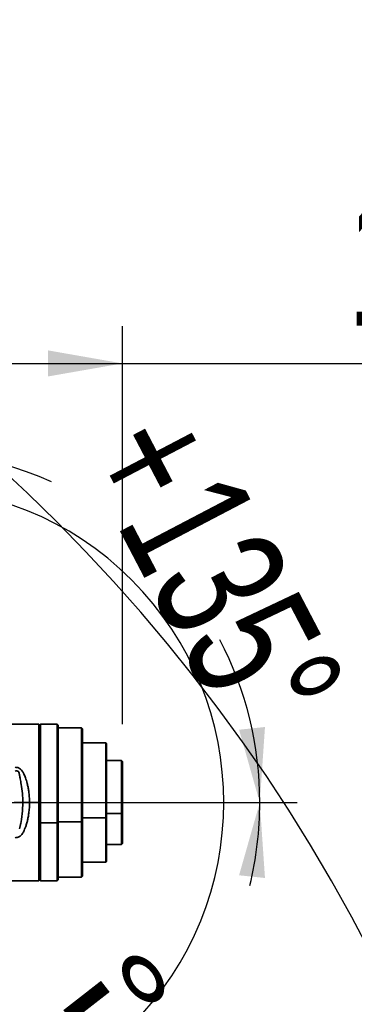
# Model space of a CAD drawing. Header units: millimetres. Extents: x 0 to 297, y 0 to 210.
# Tile 23 of 61: x 120 to 129, y 140 to 166. Entities that reach past the tile are written whole.
import ezdxf

# ---------------------------------------------------------------- set-up
doc = ezdxf.new("R2010")
doc.units = ezdxf.units.MM
doc.layers.add('尺寸线', color=6, linetype='Continuous')
doc.styles.add('SLDTEXTSTYLE1', font='TXT', dxfattribs={"width": 0.7})
doc.dimstyles.new('SLDDIMSTYLE1', dxfattribs={"dimtxt": 3.5, "dimasz": 2, "dimexe": 0, "dimexo": 0.0625, "dimgap": 0.875, "dimtad": 0, "dimdec": 4, "dimlfac": 20, "dimzin": 12, "dimdsep": 46, "dimtxsty": 'SLDTEXTSTYLE1', "dimsah": 1, "dimcen": 0.09, "dimadec": 3, "dimazin": 3, "dimtfac": 1, "dimtdec": 3, "dimtofl": 0, "dimtmove": 0, "dimatfit": 3, "dimfxl": 1, "dimfrac": 2, "dimtolj": 1, "dimtzin": 12, "dimarcsym": 0})
doc.dimstyles.new('SLDDIMSTYLE3', dxfattribs={"dimtxt": 3.5, "dimasz": 2, "dimexe": 0, "dimexo": 0.0625, "dimgap": 0.875, "dimtad": 1, "dimlfac": 20, "dimrnd": 1e-09, "dimzin": 4, "dimdsep": 46, "dimtxsty": 'SLDTEXTSTYLE1', "dimsah": 1, "dimcen": 0.09, "dimadec": 0, "dimazin": 1, "dimtfac": 1, "dimtofl": 0, "dimtmove": 0, "dimatfit": 3, "dimfxl": 1, "dimfrac": 2, "dimtolj": 1, "dimtzin": 12, "dimarcsym": 0})

# ---------------------------------------------------------------- blocks, each defined once
blk = doc.blocks.new('_D_1')
at = {"layer": '尺寸线', "transparency": 16777216}
blk.add_line((117.966, 145.036), (127.378, 145.036), dxfattribs=at)
for start, end in [(66.0333, 135), (360, 27.6247)]:
    blk.add_arc((116.966, 145.036), 9.412, start, end, dxfattribs=at)
for points in [[(110.31, 151.691), (112.085, 152.678), (111.644, 153.222)], [(126.378, 145.036), (126.517, 147.061), (125.821, 146.988)]]:
    blk.add_solid(points, dxfattribs=at)
at = {"layer": '尺寸线', "transparency": 16777216, "char_height": 3.5, "attachment_point": 1, "rotation": 297.6247, "style": 'SLDTEXTSTYLE1'}
for s, insert in [('+', (124.665, 155.961)), ('135°', (125.609, 154.157))]:
    blk.add_mtext(s, dxfattribs=dict(at, insert=insert))
blk = doc.blocks.new('_D_2')
at = {"layer": '尺寸线', "transparency": 16777216}
blk.add_line((120.916, 145.036), (127.378, 145.036), dxfattribs=at)
for start, end in [(346.3121, 0), (225, 269.4949)]:
    blk.add_arc((116.966, 145.036), 9.412, start, end, dxfattribs=at)
for points in [[(126.378, 145.036), (125.821, 143.083), (126.517, 143.01)], [(110.31, 138.38), (111.644, 136.849), (112.085, 137.393)]]:
    blk.add_solid(points, dxfattribs=at)
at = {"layer": '尺寸线', "transparency": 16777216, "char_height": 3.5, "attachment_point": 1, "rotation": 37.9035, "style": 'SLDTEXTSTYLE1'}
for s, insert in [('135°', (118.013, 137.059)), ('-', (116.406, 135.808))]:
    blk.add_mtext(s, dxfattribs=dict(at, insert=insert))
blk = doc.blocks.new('_D_13')
at = {"layer": '尺寸线', "transparency": 16777216}
for p, q in [((116.966, 146.036), (116.966, 157.815)), ((122.691, 147.136), (122.691, 157.815)), ((116.966, 156.815), (122.691, 156.815)), ((122.691, 156.815), (140.948, 156.815))]:
    blk.add_line(p, q, dxfattribs=at)
for points in [[(116.966, 156.815), (118.966, 156.465), (118.966, 157.165)], [(122.691, 156.815), (120.691, 157.165), (120.691, 156.465)]]:
    blk.add_solid(points, dxfattribs=at)
at = {"layer": '尺寸线', "transparency": 16777216, "insert": (128.727, 161.327), "char_height": 3.5, "attachment_point": 1, "style": 'SLDTEXTSTYLE1'}
blk.add_mtext('114.50', dxfattribs=at)

msp = doc.modelspace()

# ---------------------------------------------------------------- linework, layer by layer
at = {"color": 7, "linetype": 'Continuous', "lineweight": 35}
for p, q in [((120.4409217, 147.1356195), (118.9657305, 147.1356195)), ((120.4409217, 147.1356195), (120.4409217, 145.0356195)), ((120.4659217, 147.1106195), (120.4409217, 147.1356195)), ((120.4909217, 147.1356195), (120.4659217, 147.1106195)), ((120.9409217, 147.1356195), (120.4909217, 147.1356195)), ((120.4909217, 147.0640637), (120.4909217, 147.1356195)), ((120.9659217, 147.1106195), (120.9409217, 147.1356195)), ((120.9409217, 147.0640637), (120.9409217, 147.1356195)), ((120.4659217, 147.0399156), (120.4659217, 147.1106195)), ((120.4659217, 147.1106195), (120.4659217, 145.0356195)), ((120.4659217, 147.0399156), (120.4909217, 147.0640637)), ((120.4659217, 144.4985699), (120.4659217, 147.0399156)), ((120.4909217, 144.4920995), (120.4909217, 147.0640637)), ((120.9409217, 144.4920995), (120.9409217, 147.0640637)), ((120.9659217, 147.0399156), (120.9409217, 147.0640637)), ((120.9659217, 147.0399156), (120.9659217, 147.1106195)), ((120.9659217, 144.4985699), (120.9659217, 147.0399156)), ((121.5909217, 147.0356195), (120.9659217, 147.0356195)), ((121.6159217, 147.0106195), (121.5909217, 147.0356195)), ((121.5909217, 146.9674711), (121.5909217, 147.0356195)), ((121.5909217, 144.5179814), (121.5909217, 146.9674711)), ((121.6159217, 146.943323), (121.5909217, 146.9674711)), ((121.6159217, 146.943323), (121.6159217, 147.0106195)), ((121.6159217, 144.5244519), (121.6159217, 146.943323)), ((122.2409217, 146.6356195), (121.6159217, 146.6356195)), ((122.2659217, 146.6106195), (122.2409217, 146.6356195)), ((122.2409217, 146.5811008), (122.2409217, 146.6356195)), ((122.2659217, 146.5569526), (122.2659217, 146.6106195)), ((122.2409217, 144.621509), (122.2409217, 146.5811008)), ((122.2659217, 146.5569526), (122.2409217, 146.5811008)), ((122.2659217, 144.6279795), (122.2659217, 146.5569526)), ((122.6659217, 146.1606195), (122.2659217, 146.1606195)), ((122.6909217, 146.1356195), (122.6659217, 146.1606195)), ((122.6659217, 146.122286), (122.6659217, 146.1606195)), ((122.6659217, 144.744448), (122.6659217, 146.122286)), ((122.6909217, 146.0981379), (122.6659217, 146.122286)), ((122.6909217, 146.0981379), (122.6909217, 146.1356195)), ((122.6909217, 144.7509185), (122.6909217, 146.0981379)), ((120.018685, 145.0356194), (119.7830789, 145.0356194)), ((120.1953895, 145.0356198), (120.018685, 145.0356208)), ((120.4409217, 145.0356195), (120.1953895, 145.0356197)), ((120.4409217, 145.0356195), (120.4409217, 142.9356195)), ((120.4659217, 145.0356195), (120.4409217, 145.0356195)), ((120.4659217, 145.0356195), (120.4659217, 142.9606195)), ((120.4659217, 144.4985699), (120.4909217, 144.4920995)), ((120.4659217, 142.9606195), (120.4659217, 144.4985699)), ((120.9409217, 144.4920995), (120.4909217, 144.4920995)), ((120.4909217, 142.9356195), (120.4909217, 144.4920995)), ((120.9409217, 144.4920995), (120.9659217, 144.4985699)), ((120.9409217, 142.9356195), (120.9409217, 144.4920995)), ((121.5909217, 144.5179814), (120.9659217, 144.5179814)), ((120.9659217, 142.9606195), (120.9659217, 144.4985699)), ((121.5909217, 144.5179814), (121.6159217, 144.5244519)), ((121.5909217, 143.0356195), (121.5909217, 144.5179814)), ((122.2409217, 144.621509), (121.6159217, 144.621509)), ((121.6159217, 143.0606195), (121.6159217, 144.5244519)), ((122.2409217, 144.621509), (122.2659217, 144.6279795)), ((122.2409217, 143.4356195), (122.2409217, 144.621509)), ((122.6659217, 144.744448), (122.2659217, 144.744448)), ((122.2659217, 143.4606195), (122.2659217, 144.6279795)), ((122.6659217, 144.744448), (122.6909217, 144.7509185)), ((122.6659217, 143.9106195), (122.6659217, 144.744448)), ((122.6909217, 143.9356195), (122.6909217, 144.7509185)), ((122.2659217, 143.9106195), (122.6659217, 143.9106195)), ((122.6659217, 143.9106195), (122.6909217, 143.9356195)), ((121.6159217, 143.4356195), (122.2409217, 143.4356195)), ((122.2409217, 143.4356195), (122.2659217, 143.4606195)), ((118.9657528, 142.9356195), (120.4409217, 142.9356195)), ((120.4409217, 142.9356195), (120.4659217, 142.9606195)), ((120.4659217, 142.9606195), (120.4909217, 142.9356195)), ((120.4909217, 142.9356195), (120.9409217, 142.9356195)), ((120.9409217, 142.9356195), (120.9659217, 142.9606195)), ((120.9659217, 143.0356195), (121.5909217, 143.0356195)), ((121.5909217, 143.0356195), (121.6159217, 143.0606195))]:
    msp.add_line(p, q, dxfattribs=at)
at = {"color": 7, "linetype": 'Continuous', "lineweight": 35, "flags": 128}
msp.add_lwpolyline([(120.018685, 145.0356201), (120.0081888, 144.8077681), (119.9784228, 144.5808848), (119.9580157, 144.4678724), (119.9552957, 144.4537643), (119.9539258, 144.4467116), (119.9532385, 144.4431858), (119.9531525, 144.4427451), (119.953131, 144.4426349), (119.9531203, 144.4425798), (119.9531149, 144.4425523), (119.9531122, 144.4425385), (119.953112, 144.4425374), (119.9369611, 144.3613391), (119.9297683, 144.3255278)], dxfattribs=at)
at = {"color": 7, "linetype": 'Continuous', "lineweight": 35}
for points, knots in [([(119.8129937, 145.9793504), (119.8288164, 145.9785581), (119.8583545, 145.977079), (119.9082079, 145.9627869), (119.9594698, 145.9320877), (120.0055814, 145.8745387), (120.0390154, 145.8130523), (120.0666146, 145.7515222), (120.089659, 145.6920229), (120.1124109, 145.6236649), (120.1359757, 145.5392493), (120.1576378, 145.4429925), (120.1776461, 145.322692), (120.1924136, 145.1865347), (120.1943968, 145.0859619), (120.1953895, 145.0356197)], [0, 0, 0, 0, 0.0420616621, 0.0785214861, 0.1382269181, 0.2025648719, 0.2846687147, 0.3365649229, 0.3925284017, 0.463305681, 0.5366345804, 0.6337867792, 0.732152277, 0.8659275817, 1, 1, 1, 1]), ([(119.8130025, 145.8782641), (119.8279815, 145.880738), (119.8500246, 145.8843786), (119.8752512, 145.879288), (119.8875652, 145.8730471), (119.8985306, 145.8636048), (119.9166446, 145.8270623), (119.9257533, 145.7588601), (119.9493681, 145.6513951), (119.9792882, 145.4917762), (120.01158, 145.2810646), (120.0163239, 145.1171855), (120.018685, 145.0356201)], [0, 0, 0, 0, 0.048028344, 0.0706788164, 0.081736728, 0.0929680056, 0.1177974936, 0.2134598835, 0.3155835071, 0.4763643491, 0.739377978, 1, 1, 1, 1]), ([(120.1953895, 145.0356197), (120.1944636, 144.987013), (120.1926138, 144.8898994), (120.1788124, 144.7579904), (120.1600109, 144.6408888), (120.1376212, 144.5378056), (120.1108449, 144.4412718), (120.0814146, 144.3558479), (120.0486473, 144.2775857), (120.0130489, 144.2089833), (119.9756509, 144.1579112), (119.9403431, 144.1278128), (119.9071064, 144.109027), (119.8637422, 144.0947116), (119.8307837, 144.0928782), (119.8129919, 144.0918885)], [0, 0, 0, 0, 0.1294258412, 0.2585859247, 0.3544827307, 0.4493222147, 0.5456009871, 0.6299994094, 0.7006358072, 0.7838537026, 0.8487744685, 0.8784536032, 0.912461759, 0.952744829, 1, 1, 1, 1])]:
    msp.add_open_spline(points, degree=3, knots=knots, dxfattribs=at)
at = {"layer": '尺寸线'}
for centre, radius, start, end in [((88.4006495, 120.036424), 46, 0, 90), ((116.9659217, 145.0356195), 8.4444039, 225.00000464, 134.99999815)]:
    msp.add_arc(centre, radius, start, end, dxfattribs=at)

# ---------------------------------------------------------------- dimensions: what is measured, and where the dimension line sits
dim = msp.add_linear_dim(base=(122.6909217, 156.815391), p1=(116.9659217, 145.0356195), p2=(122.6909217, 146.1356195), dimstyle='SLDDIMSTYLE3', dxfattribs=at)
dim.commit()
dim.dimension.update_dxf_attribs({"geometry": '_D_13', "text_midpoint": (134.8376505, 156.815391), "dimtype": 160})
for base, line1, line2, text, picture, middle in [((126.105994, 147.2827277), ((115.8801157, 145.0356195), (116.9659223, 145.0356192)), ((106.3351417, 155.6663998), (116.9659223, 145.0356192)), '+<>', '_D_1', (125.3052058, 149.3998783)), ((113.3257195, 136.3557964), ((116.9659223, 145.0356192), (107.3511257, 135.4208226)), ((119.9159217, 145.0356195), (114.0159217, 145.0356195)), '-<>', '_D_2', (122.7481814, 137.6089183))]:
    dim = msp.add_angular_dim_2l(base=base, line1=line1, line2=line2, text=text, dimstyle='SLDDIMSTYLE1', dxfattribs=at)
    dim.commit()
    dim.dimension.update_dxf_attribs({"geometry": picture, "text_midpoint": middle, "dimtype": 162})

doc.saveas('drawing.dxf')
